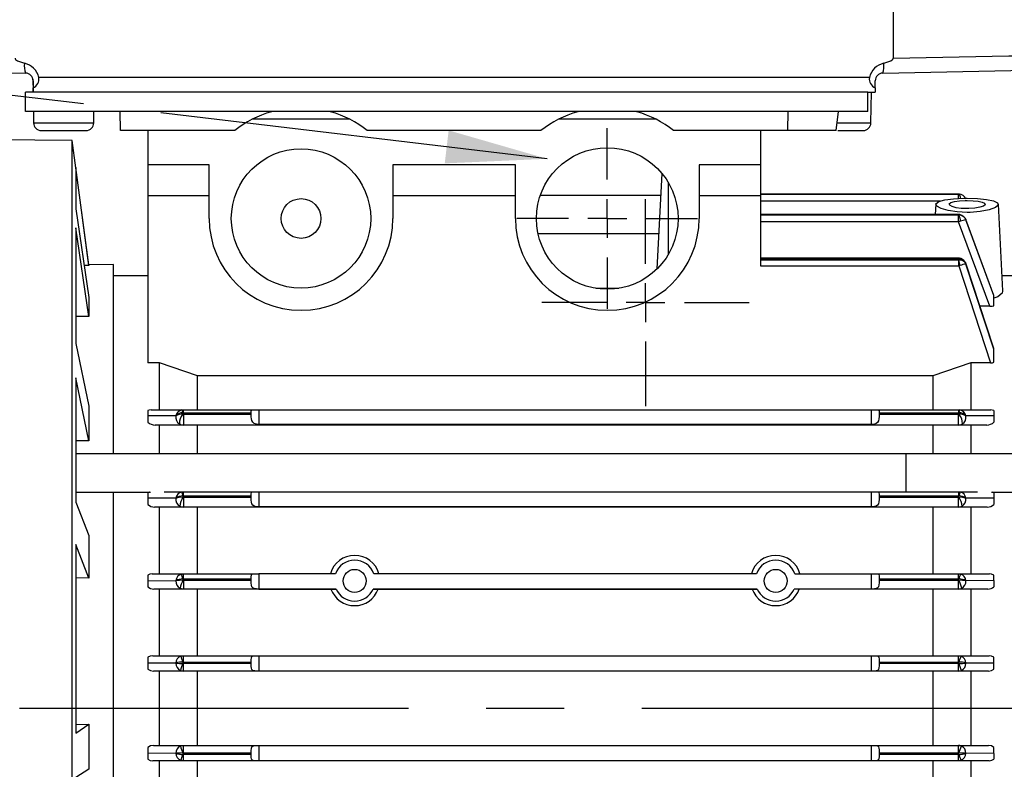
# Model space of a CAD drawing. Header units: inches. Extents: x 0 to 44, y 0 to 34.
# Tile 5 of 19: x 11.4 to 16.4, y 9.9 to 13.7. Entities that reach past the tile are written whole.
import ezdxf

# ---------------------------------------------------------------- set-up
doc = ezdxf.new("R2010")
doc.units = ezdxf.units.IN
doc.header["$LTSCALE"] = 4
doc.header["$MEASUREMENT"] = 0
doc.linetypes.add('CENTERX2', pattern=[0.8, 0.5, -0.1, 0.1, -0.1])
doc.layers.add('CENTER', color=40, linetype='CENTERX2')
doc.layers.add('DIMENSIONS', color=140, linetype='Continuous', lineweight=25)
doc.layers.add('TEXT', color=140, linetype='Continuous', lineweight=25)
doc.styles.add('SLDTEXTSTYLE0', font='TXT', dxfattribs={"width": 0.7})
doc.dimstyles.new('SLDDIMSTYLE0', dxfattribs={"dimtxt": 0.277778, "dimasz": 0.52, "dimexe": 0, "dimexo": 0.0625, "dimgap": 0.069444, "dimtad": 0, "dimtih": 1, "dimtoh": 1, "dimrnd": 1e-09, "dimdsep": 46, "dimtxsty": 'SLDTEXTSTYLE0', "dimsah": 1, "dimcen": 0.09, "dimadec": 0, "dimazin": 2, "dimtfac": 1, "dimtmove": 0, "dimatfit": 0, "dimfxl": 0, "dimfrac": 2, "dimtolj": 1, "dimtzin": 12, "dimarcsym": 0})
doc.dimstyles.new('SLDDIMSTYLE1', dxfattribs={"dimtxt": 0.277778, "dimasz": 0.52, "dimexe": 0, "dimexo": 0.0625, "dimgap": 0.069444, "dimtad": 0, "dimtih": 1, "dimtoh": 1, "dimrnd": 1e-09, "dimzin": 12, "dimdsep": 46, "dimtxsty": 'SLDTEXTSTYLE0', "dimsah": 1, "dimcen": 0.09, "dimadec": 0, "dimazin": 3, "dimtfac": 1, "dimtofl": 0, "dimtmove": 0, "dimatfit": 3, "dimfxl": 0, "dimfrac": 2, "dimtolj": 1, "dimtzin": 12, "dimarcsym": 0})
doc.dimstyles.new('SLDDIMSTYLE3', dxfattribs={"dimtxt": 0.18, "dimasz": 0.52, "dimexe": 0, "dimexo": 0.0625, "dimgap": 0, "dimtad": 0, "dimtih": 1, "dimtoh": 1, "dimdec": 0, "dimrnd": 1e-09, "dimzin": 0, "dimdsep": 46, "dimtxsty": 'Standard', "dimsah": 1, "dimcen": 0.09, "dimadec": 0, "dimazin": 0, "dimtfac": 0.52, "dimtdec": 0, "dimtofl": 0, "dimtmove": 0, "dimatfit": 3, "dimfxl": 0, "dimfrac": 2, "dimtolj": 1, "dimtzin": 0, "dimarcsym": 0})

# ---------------------------------------------------------------- blocks, each defined once
blk = doc.blocks.new('_D_2')
at = {"layer": 'DIMENSIONS'}
for p, q in [((10.1882, 15.0504), (10.1882, 17.496)), ((17.7472, 13.789), (17.7472, 17.496)), ((10.1882, 16.996), (13.0628, 16.996)), ((13.4393, 16.9954), (13.346, 16.9954)), ((13.346, 16.9954), (13.346, 16.5536)), ((14.4961, 16.9954), (14.5894, 16.9954)), ((14.5894, 16.9954), (14.5894, 16.5536)), ((17.7472, 16.996), (14.8726, 16.996)), ((13.346, 16.5536), (13.4393, 16.5536)), ((14.5894, 16.5536), (14.4961, 16.5536))]:
    blk.add_line(p, q, dxfattribs=at)
for points in [[(10.1882, 16.996), (10.7082, 16.916), (10.7082, 17.076)], [(17.7472, 16.996), (17.2272, 17.076), (17.2272, 16.916)]]:
    blk.add_solid(points, dxfattribs=at)
at = {"layer": 'DIMENSIONS', "char_height": 0.27778, "attachment_point": 1, "style": 'SLDTEXTSTYLE0'}
for s, insert in [('7.56', (13.5549, 17.4157)), ('192.0', (13.4393, 16.9117))]:
    blk.add_mtext(s, dxfattribs=dict(at, insert=insert))
blk = doc.blocks.new('_D_3')
at = {"layer": 'DIMENSIONS'}
for p, q in [((5.2994, 13.0885), (5.2994, 18.6248)), ((18.9283, 13.789), (18.9283, 18.6248)), ((5.2994, 18.1248), (11.209, 18.1248)), ((11.5855, 18.1242), (11.4922, 18.1242)), ((11.4922, 18.1242), (11.4922, 17.6825)), ((12.6422, 18.1242), (12.7355, 18.1242)), ((12.7355, 18.1242), (12.7355, 17.6825)), ((18.9283, 18.1248), (13.0187, 18.1248)), ((11.4922, 17.6825), (11.5855, 17.6825)), ((12.7355, 17.6825), (12.6422, 17.6825)), ((18.9283, 10.6803), (18.9283, 13.549)), ((5.2994, 8.5858), (5.2994, 12.8485))]:
    blk.add_line(p, q, dxfattribs=at)
for points in [[(5.2994, 18.1248), (5.8194, 18.0448), (5.8194, 18.2048)], [(18.9283, 18.1248), (18.4083, 18.2048), (18.4083, 18.0448)]]:
    blk.add_solid(points, dxfattribs=at)
at = {"layer": 'DIMENSIONS', "char_height": 0.27778, "attachment_point": 1, "style": 'SLDTEXTSTYLE0'}
for s, insert in [('13.63', (11.5855, 18.5445)), ('346.2', (11.5855, 18.0406))]:
    blk.add_mtext(s, dxfattribs=dict(at, insert=insert))
blk = doc.blocks.new('_D_5')
at = {"layer": 'DIMENSIONS'}
for p, q in [((17.7472, 13.1543), (17.7472, 5.2681)), ((17.3929, 6.9929), (17.3929, 6.8746)), ((17.3929, 6.6346), (17.3929, 5.2681)), ((17.3929, 5.7681), (16.3929, 5.7681)), ((17.7472, 5.7681), (18.6073, 5.7681)), ((18.9838, 5.7676), (18.8905, 5.7676)), ((18.8905, 5.7676), (18.8905, 5.3258)), ((19.5783, 5.7676), (19.6716, 5.7676)), ((19.6716, 5.7676), (19.6716, 5.3258)), ((18.8905, 5.3258), (18.9838, 5.3258)), ((19.6716, 5.3258), (19.5783, 5.3258))]:
    blk.add_line(p, q, dxfattribs=at)
for points in [[(17.3929, 5.7681), (16.8729, 5.8481), (16.8729, 5.6881)], [(17.7472, 5.7681), (18.2672, 5.6881), (18.2672, 5.8481)]]:
    blk.add_solid(points, dxfattribs=at)
at = {"layer": 'DIMENSIONS', "char_height": 0.27778, "attachment_point": 1, "style": 'SLDTEXTSTYLE0'}
for s, insert in [('0.35', (18.8682, 6.1878)), ('9.0', (18.9838, 5.6839))]:
    blk.add_mtext(s, dxfattribs=dict(at, insert=insert))
blk = doc.blocks.new('SW_CENTERMARKSYMBOL_0')
at = {"layer": 'CENTER', "color": 0}
for p, q in [((0, 0.2), (0, 0.5331)), ((0, 0), (0, 0.1)), ((-0.2, 0), (-0.5331, 0)), ((0, 0), (-0.1, 0)), ((0, 0), (0, -0.1)), ((0, 0), (0.1, 0)), ((0.2, 0), (0.5331, 0)), ((0, -0.2), (0, -0.5331))]:
    blk.add_line(p, q, dxfattribs=at)
blk = doc.blocks.new('SW_CENTERMARKSYMBOL_1')
at = {"layer": 'CENTER', "color": 0}
for p, q in [((0, 0.2), (0, 0.4642)), ((0, 0), (0, 0.1)), ((-0.2, 0), (-0.4642, 0)), ((0, 0), (-0.1, 0)), ((0, 0), (0, -0.1)), ((0, 0), (0.1, 0)), ((0.2, 0), (0.4642, 0)), ((0, -0.2), (0, -0.4642))]:
    blk.add_line(p, q, dxfattribs=at)

msp = doc.modelspace()

# ---------------------------------------------------------------- linework, layer by layer
for p, q in [((15.8725, 14.4763), (15.8711, 13.5494)), ((10.6402, 13.4874), (11.4094, 13.4724)), ((15.8173, 13.4724), (16.5865, 13.4874)), ((11.4468, 13.4428), (11.448, 13.374)), ((11.448, 13.433), (11.448, 13.3962)), ((15.7486, 13.4501), (11.4781, 13.4501)), ((15.7787, 13.3962), (15.7787, 13.433)), ((11.4094, 13.274), (11.4094, 13.374)), ((15.7401, 13.374), (11.4094, 13.374)), ((11.448, 13.374), (11.448, 13.3962)), ((15.7401, 13.374), (15.7787, 13.374)), ((15.7401, 13.274), (15.7401, 13.374)), ((15.7563, 13.2158), (15.759, 13.374)), ((15.7787, 13.3962), (15.7787, 13.374)), ((15.7401, 13.274), (11.4094, 13.274)), ((11.4498, 13.274), (11.4508, 13.2158)), ((11.7602, 13.2158), (11.7612, 13.274)), ((11.8981, 13.1771), (11.8964, 13.274)), ((15.3287, 13.1771), (15.3304, 13.274)), ((15.5777, 13.1771), (15.5902, 13.274)), ((11.4508, 13.2158), (11.7602, 13.2158)), ((13.0742, 13.2362), (12.5777, 13.2362)), ((14.649, 13.2362), (14.1525, 13.2362)), ((15.5824, 13.2158), (15.7563, 13.2158)), ((11.4901, 13.1771), (11.6055, 13.1771)), ((11.6055, 13.1771), (11.7209, 13.1771)), ((12.485, 13.1771), (11.8981, 13.1771)), ((12.0386, 13.1771), (12.0386, 13)), ((14.0598, 13.1771), (13.167, 13.1771)), ((15.3287, 13.1771), (14.7418, 13.1771)), ((15.1882, 13.1771), (15.1882, 13)), ((15.5777, 13.1771), (15.3287, 13.1771)), ((15.587, 13.1771), (15.7169, 13.1771)), ((11.6499, 13.1253), (10.2177, 13.1378)), ((11.6499, 7.4621), (11.6499, 13.1253)), ((11.7346, 12.483), (11.6678, 12.9863)), ((11.6678, 12.9863), (11.6678, 12.7744)), ((12.0386, 13), (12.0386, 12.8425)), ((12.3535, 13), (12.0386, 13)), ((12.3535, 12.7244), (12.3535, 13)), ((13.9283, 13), (13.2984, 13)), ((13.2984, 13), (13.2984, 12.7244)), ((13.9283, 12.7244), (13.9283, 13)), ((15.1882, 13), (14.8732, 13)), ((14.8732, 13), (14.8732, 12.7244)), ((15.1882, 13), (15.1882, 12.8425)), ((14.6566, 12.4652), (14.6823, 12.9554)), ((14.7157, 12.5416), (14.7157, 12.9072)), ((12.0386, 12.8425), (12.3535, 12.8425)), ((12.0386, 12.8425), (12.0386, 11.9813)), ((13.2984, 12.8425), (13.9283, 12.8425)), ((14.6764, 12.8425), (14.0563, 12.8425)), ((14.8732, 12.8425), (15.1882, 12.8425)), ((16.2069, 12.8496), (15.1882, 12.8496)), ((15.1882, 12.8495), (16.2069, 12.8495)), ((16.2072, 12.8487), (15.1882, 12.8487)), ((15.1882, 12.8425), (15.1882, 12.48)), ((16.1124, 12.8134), (15.1882, 12.8134)), ((16.2069, 12.8495), (16.2069, 12.8496)), ((16.2086, 12.8494), (16.2069, 12.8495)), ((16.2072, 12.8487), (16.2086, 12.8487)), ((16.2072, 12.8268), (16.2072, 12.8487)), ((16.2086, 12.8487), (16.2086, 12.8494)), ((16.2115, 12.8493), (16.2094, 12.8493)), ((11.6678, 12.7744), (11.7346, 12.3186)), ((16.0903, 12.7975), (16.0875, 12.7448)), ((16.4354, 12.3514), (16.412, 12.7974)), ((16.2066, 12.7448), (15.1882, 12.7448)), ((15.1882, 12.7432), (16.2066, 12.7432)), ((16.2075, 12.7408), (15.1882, 12.7408)), ((16.2066, 12.7432), (16.2066, 12.7448)), ((16.2075, 12.7069), (16.2075, 12.7408)), ((16.2075, 12.7408), (16.2086, 12.7408)), ((16.2172, 12.7102), (16.2075, 12.7069)), ((16.2086, 12.7408), (16.2086, 12.7431)), ((16.2445, 12.7194), (16.2426, 12.7246)), ((16.3889, 12.3283), (16.2448, 12.7185)), ((16.389, 12.3282), (16.2452, 12.7177)), ((11.7346, 12.2204), (11.6678, 12.677)), ((11.6678, 12.677), (11.6678, 12.0809)), ((16.2075, 12.7069), (15.1882, 12.7069)), ((16.3676, 12.2729), (16.2075, 12.7069)), ((14.6661, 12.6459), (14.0452, 12.6459)), ((16.2063, 12.5199), (15.1882, 12.5199)), ((15.1882, 12.5153), (16.2063, 12.5153)), ((16.2078, 12.5107), (15.1882, 12.5107)), ((16.2063, 12.5153), (16.2063, 12.5199)), ((16.2078, 12.5107), (16.2086, 12.5108)), ((16.2078, 12.48), (16.2078, 12.5107)), ((16.2086, 12.5108), (16.2086, 12.5149)), ((11.7346, 12.483), (11.7105, 12.4826)), ((11.8614, 12.4881), (11.7346, 12.4859)), ((11.7346, 12.4859), (11.7346, 12.483)), ((11.8614, 11.5137), (11.8614, 12.4881)), ((15.1882, 12.48), (16.2078, 12.48)), ((16.2149, 12.4822), (16.2078, 12.48)), ((16.2078, 12.48), (16.3712, 11.9813)), ((16.3887, 12.0549), (16.2424, 12.4998)), ((16.2452, 12.4916), (16.2452, 12.4901)), ((16.389, 12.0527), (16.2452, 12.4901)), ((12.0386, 12.4291), (11.8614, 12.4291)), ((16.5071, 12.4291), (16.4313, 12.4291)), ((14.4596, 12.365), (14.3419, 12.365)), ((11.7346, 12.3186), (11.7346, 12.2204)), ((16.389, 12.3282), (16.389, 12.3291)), ((16.389, 12.2752), (16.389, 12.3282)), ((16.3676, 12.2729), (16.3171, 12.2729)), ((11.7346, 12.2204), (11.6678, 12.2198)), ((11.6678, 12.0809), (11.7346, 11.7581)), ((16.389, 11.9845), (16.389, 12.0527)), ((12.0976, 11.9813), (12.0386, 11.9813)), ((12.0976, 11.7397), (12.0976, 11.9813)), ((12.2945, 11.9147), (12.0976, 11.9813)), ((16.2709, 11.9813), (16.074, 11.9147)), ((16.2709, 11.9813), (16.2709, 11.7397)), ((16.3712, 11.9813), (16.2709, 11.9813)), ((11.7346, 11.5801), (11.6678, 11.9044)), ((11.6678, 11.9044), (11.6678, 11.2643)), ((12.2945, 11.7397), (12.2945, 11.9147)), ((16.074, 11.9147), (12.2945, 11.9147)), ((16.074, 11.9147), (16.074, 11.7397)), ((11.7346, 11.7581), (11.7346, 11.5801)), ((12.0386, 11.736), (12.0386, 11.7099)), ((12.0386, 11.7099), (12.0386, 11.677)), ((12.1823, 11.7085), (12.0386, 11.7099)), ((12.055, 11.7397), (12.2196, 11.7397)), ((12.2135, 11.7392), (12.2196, 11.7397)), ((12.2196, 11.7246), (12.219, 11.7245)), ((12.219, 11.7245), (12.219, 11.7172)), ((12.2196, 11.7397), (12.2196, 11.7246)), ((12.2196, 11.7397), (12.573, 11.7397)), ((12.2196, 11.7246), (12.5701, 11.7246)), ((12.2214, 11.7166), (12.2214, 11.661)), ((12.5701, 11.7166), (12.2214, 11.7166)), ((12.5701, 11.7166), (12.5701, 11.7246)), ((12.573, 11.7397), (12.6094, 11.7397)), ((12.6094, 11.7397), (12.6094, 11.6651)), ((12.6094, 11.7397), (15.759, 11.7397)), ((15.759, 11.7397), (15.7954, 11.7397)), ((15.759, 11.6651), (15.759, 11.7397)), ((15.7954, 11.7397), (16.2079, 11.7397)), ((15.7984, 11.7246), (15.7984, 11.7166)), ((15.7984, 11.7246), (16.2079, 11.7246)), ((16.2062, 11.7166), (15.7984, 11.7166)), ((16.2062, 11.661), (16.2062, 11.7166)), ((16.2079, 11.7246), (16.2079, 11.7397)), ((16.2079, 11.7397), (16.214, 11.7392)), ((16.2079, 11.7397), (16.3726, 11.7397)), ((16.2086, 11.7245), (16.2079, 11.7246)), ((16.2086, 11.7172), (16.2086, 11.7245)), ((16.389, 11.7099), (16.2452, 11.7085)), ((16.389, 11.736), (16.389, 11.7099)), ((16.389, 11.7099), (16.389, 11.677)), ((12.2214, 11.661), (12.0756, 11.661)), ((12.0976, 11.5137), (12.0976, 11.661)), ((16.2062, 11.661), (12.2214, 11.661)), ((12.2945, 11.5137), (12.2945, 11.661)), ((15.759, 11.6651), (12.6094, 11.6651)), ((16.074, 11.661), (16.074, 11.5137)), ((16.3519, 11.661), (16.2062, 11.661)), ((16.2709, 11.661), (16.2709, 11.5137)), ((11.7346, 11.5801), (11.6678, 11.5802)), ((15.9362, 11.5137), (11.6678, 11.5137)), ((16.5464, 11.5137), (15.9362, 11.5137)), ((15.9362, 11.5137), (15.9362, 11.3181)), ((11.6678, 11.3169), (12.0516, 11.3169)), ((11.8614, 7.9212), (11.8614, 11.3169)), ((12.0386, 11.3131), (12.0386, 11.2855)), ((12.1228, 11.3181), (12.2199, 11.3181)), ((12.2116, 11.3171), (12.2199, 11.3181)), ((12.2199, 11.2972), (12.219, 11.2971)), ((12.219, 11.2971), (12.219, 11.2898)), ((12.2199, 11.3181), (12.2199, 11.2972)), ((12.2199, 11.3181), (12.5759, 11.3181)), ((12.2199, 11.2972), (12.5701, 11.2972)), ((12.5701, 11.2892), (12.5701, 11.2972)), ((12.5759, 11.3181), (12.6094, 11.3181)), ((12.6094, 11.3181), (12.6094, 11.2409)), ((12.6094, 11.3181), (15.759, 11.3181)), ((15.759, 11.3181), (15.7926, 11.3181)), ((15.759, 11.2409), (15.759, 11.3181)), ((15.7926, 11.3181), (16.2077, 11.3181)), ((15.7984, 11.2972), (15.7984, 11.2892)), ((15.7984, 11.2972), (16.2077, 11.2972)), ((16.2077, 11.2972), (16.2077, 11.3181)), ((16.2077, 11.3181), (16.2159, 11.3171)), ((16.2077, 11.3181), (16.3047, 11.3181)), ((16.2086, 11.2971), (16.2077, 11.2972)), ((16.2086, 11.2898), (16.2086, 11.2971)), ((16.3759, 11.3169), (16.5464, 11.3169)), ((16.389, 11.3131), (16.3791, 11.3169)), ((16.389, 11.3131), (16.389, 11.2855)), ((11.6678, 11.2643), (11.7346, 11.0931)), ((12.0386, 11.2855), (12.0386, 11.2531)), ((12.1823, 11.2846), (12.0386, 11.2855)), ((12.2211, 11.2892), (12.2211, 11.2393)), ((12.5701, 11.2892), (12.2211, 11.2892)), ((15.759, 11.2409), (12.6094, 11.2409)), ((16.2064, 11.2892), (15.7984, 11.2892)), ((16.2064, 11.2393), (16.2064, 11.2892)), ((16.389, 11.2855), (16.2452, 11.2846)), ((16.389, 11.2855), (16.389, 11.2531)), ((12.2211, 11.2393), (12.0727, 11.2393)), ((12.0976, 10.8964), (12.0976, 11.2393)), ((16.2064, 11.2393), (12.2211, 11.2393)), ((12.2945, 10.8964), (12.2945, 11.2393)), ((16.074, 11.2393), (16.074, 10.8964)), ((16.3548, 11.2393), (16.2064, 11.2393)), ((16.2709, 11.2393), (16.2709, 10.8964)), ((11.7346, 11.0931), (11.7346, 10.8747)), ((11.7346, 10.8747), (11.6678, 11.0478)), ((11.6678, 11.0478), (11.6678, 10.077)), ((12.0386, 10.89), (12.0386, 10.8612)), ((12.0608, 10.8964), (12.2201, 10.8964)), ((12.2098, 10.8949), (12.2201, 10.8964)), ((12.2201, 10.8964), (12.2201, 10.8699)), ((12.2201, 10.8964), (12.5802, 10.8964)), ((12.5802, 10.8964), (12.6094, 10.8964)), ((12.6094, 10.8964), (12.6094, 10.818)), ((13.0028, 10.8964), (12.6094, 10.8964)), ((15.1681, 10.8964), (13.2003, 10.8964)), ((15.3657, 10.8964), (15.759, 10.8964)), ((15.759, 10.8964), (15.7883, 10.8964)), ((15.759, 10.818), (15.759, 10.8964)), ((15.7883, 10.8964), (16.2074, 10.8964)), ((16.2074, 10.8699), (16.2074, 10.8964)), ((16.2074, 10.8964), (16.2178, 10.8949)), ((16.2074, 10.8964), (16.3667, 10.8964)), ((16.389, 10.8612), (16.389, 10.89)), ((11.7346, 10.8747), (11.6678, 10.8753)), ((12.0386, 10.8612), (12.0386, 10.8295)), ((12.0386, 10.8612), (12.1823, 10.8606)), ((12.2201, 10.8699), (12.219, 10.8697)), ((12.219, 10.8697), (12.219, 10.8623)), ((12.2201, 10.8699), (12.5701, 10.8699)), ((12.2209, 10.8619), (12.2209, 10.8177)), ((12.5701, 10.8619), (12.2209, 10.8619)), ((12.5701, 10.8619), (12.5701, 10.8699)), ((15.7984, 10.8699), (15.7984, 10.8619)), ((15.7984, 10.8699), (16.2074, 10.8699)), ((16.2066, 10.8619), (15.7984, 10.8619)), ((16.2066, 10.8177), (16.2066, 10.8619)), ((16.2086, 10.8697), (16.2074, 10.8699)), ((16.2086, 10.8623), (16.2086, 10.8697)), ((16.389, 10.8612), (16.2452, 10.8606)), ((16.389, 10.8612), (16.389, 10.8295)), ((12.2209, 10.8177), (12.0698, 10.8177)), ((12.0976, 10.4748), (12.0976, 10.8177)), ((13.0058, 10.8177), (12.2209, 10.8177)), ((12.2945, 10.4748), (12.2945, 10.8177)), ((12.6094, 10.818), (13.006, 10.818)), ((13.006, 10.818), (13.0058, 10.8177)), ((13.1972, 10.818), (15.1713, 10.818)), ((13.1973, 10.8177), (13.1972, 10.818)), ((15.1712, 10.8177), (13.1973, 10.8177)), ((15.1712, 10.8177), (15.1713, 10.818)), ((15.3626, 10.8177), (15.3625, 10.818)), ((15.759, 10.818), (15.3625, 10.818)), ((16.2066, 10.8177), (15.3626, 10.8177)), ((16.074, 10.8177), (16.074, 10.4748)), ((16.3577, 10.8177), (16.2066, 10.8177)), ((16.2709, 10.8177), (16.2709, 10.4748)), ((12.0386, 10.4667), (12.0386, 10.4369)), ((12.0386, 10.4369), (12.0386, 10.4059)), ((12.1823, 10.4367), (12.0386, 10.4369)), ((12.0637, 10.4748), (12.2204, 10.4748)), ((12.208, 10.4725), (12.2204, 10.4748)), ((12.2204, 10.4425), (12.219, 10.4423)), ((12.219, 10.4423), (12.219, 10.4348)), ((12.2206, 10.4345), (12.219, 10.4348)), ((12.2204, 10.4748), (12.2204, 10.4425)), ((12.2204, 10.4748), (12.5865, 10.4748)), ((12.2204, 10.4425), (12.5701, 10.4425)), ((12.2206, 10.4345), (12.2206, 10.396)), ((12.5701, 10.4345), (12.2206, 10.4345)), ((12.5701, 10.4345), (12.5701, 10.4425)), ((12.5865, 10.4748), (12.6094, 10.4748)), ((12.6094, 10.4748), (12.6094, 10.396)), ((12.6094, 10.4748), (15.759, 10.4748)), ((15.759, 10.4748), (15.7819, 10.4748)), ((15.759, 10.396), (15.759, 10.4748)), ((15.7819, 10.4748), (16.2072, 10.4748)), ((15.7984, 10.4425), (15.7984, 10.4345)), ((15.7984, 10.4425), (16.2072, 10.4425)), ((16.2069, 10.4345), (15.7984, 10.4345)), ((16.2086, 10.4348), (16.2069, 10.4345)), ((16.2069, 10.396), (16.2069, 10.4345)), ((16.2072, 10.4425), (16.2072, 10.4748)), ((16.2072, 10.4748), (16.2196, 10.4725)), ((16.2072, 10.4748), (16.3638, 10.4748)), ((16.2086, 10.4423), (16.2072, 10.4425)), ((16.2086, 10.4348), (16.2086, 10.4423)), ((16.389, 10.4369), (16.2452, 10.4367)), ((16.389, 10.4369), (16.389, 10.4667)), ((16.389, 10.4059), (16.389, 10.4369)), ((12.2206, 10.396), (12.0669, 10.396)), ((12.0976, 10.0133), (12.0976, 10.396)), ((12.6002, 10.396), (12.2206, 10.396)), ((12.2945, 10.0133), (12.2945, 10.396)), ((12.6094, 10.396), (12.6002, 10.396)), ((15.759, 10.396), (12.6094, 10.396)), ((15.7683, 10.396), (15.759, 10.396)), ((16.2069, 10.396), (15.7683, 10.396)), ((16.074, 10.396), (16.074, 10.0133)), ((16.3606, 10.396), (16.2069, 10.396)), ((16.2709, 10.396), (16.2709, 10.0133)), ((11.6678, 10.077), (11.7346, 10.1219)), ((11.6678, 10.121), (11.7346, 10.1219)), ((11.7346, 10.1219), (11.7346, 9.8904)), ((12.0386, 10.0034), (12.0386, 9.9725)), ((12.0669, 10.0133), (12.2206, 10.0133)), ((12.2206, 9.9748), (12.219, 9.9745)), ((12.219, 9.9745), (12.219, 9.9671)), ((12.2206, 10.0133), (12.2206, 9.9748)), ((12.2206, 10.0133), (12.6002, 10.0133)), ((12.2206, 9.9748), (12.5701, 9.9748)), ((12.5701, 9.9669), (12.5701, 9.9748)), ((12.6002, 10.0133), (12.6094, 10.0133)), ((12.6094, 10.0133), (12.6094, 9.9346)), ((12.6094, 10.0133), (15.759, 10.0133)), ((15.759, 10.0133), (15.7683, 10.0133)), ((15.759, 9.9346), (15.759, 10.0133)), ((15.7683, 10.0133), (16.2069, 10.0133)), ((15.7984, 9.9748), (15.7984, 9.9669)), ((15.7984, 9.9748), (16.2069, 9.9748)), ((16.2069, 9.9748), (16.2069, 10.0133)), ((16.2069, 10.0133), (16.3606, 10.0133)), ((16.2086, 9.9745), (16.2069, 9.9748)), ((16.2086, 9.9671), (16.2086, 9.9745)), ((16.389, 9.9725), (16.389, 10.0034)), ((12.1823, 9.9727), (12.0386, 9.9725)), ((12.0386, 9.9725), (12.0386, 9.9426)), ((12.2204, 9.9346), (12.0637, 9.9346)), ((12.0976, 9.5917), (12.0976, 9.9346)), ((12.2204, 9.9346), (12.208, 9.9369)), ((12.2204, 9.9669), (12.219, 9.9671)), ((12.5701, 9.9669), (12.2204, 9.9669)), ((12.2204, 9.9669), (12.2204, 9.9346)), ((12.5865, 9.9346), (12.2204, 9.9346)), ((12.2945, 9.5917), (12.2945, 9.9346)), ((12.6094, 9.9346), (12.5865, 9.9346)), ((15.759, 9.9346), (12.6094, 9.9346)), ((15.7819, 9.9346), (15.759, 9.9346)), ((16.2072, 9.9346), (15.7819, 9.9346)), ((16.2072, 9.9669), (15.7984, 9.9669)), ((16.074, 9.9346), (16.074, 9.6083)), ((16.2086, 9.9671), (16.2072, 9.9669)), ((16.2072, 9.9346), (16.2072, 9.9669)), ((16.2196, 9.9369), (16.2072, 9.9346)), ((16.3638, 9.9346), (16.2072, 9.9346)), ((16.389, 9.9725), (16.2452, 9.9727)), ((16.2709, 9.9346), (16.2709, 9.7293)), ((16.389, 9.9725), (16.389, 9.9426)), ((11.7346, 9.8904), (11.6678, 9.8475))]:
    msp.add_line(p, q)
at = {"flags": 128}
for points in [[(11.3557, 13.5494), (11.3558, 13.5478), (11.3564, 13.5461), (11.3587, 13.5428), (11.3677, 13.5361), (11.4038, 13.5228)], [(15.8229, 13.5228), (15.859, 13.5361), (15.8681, 13.5428), (15.8703, 13.5461), (15.8709, 13.5478), (15.8711, 13.5494)], [(15.8711, 13.5494), (16.4658, 13.561), (16.5123, 13.562), (16.5588, 13.5629), (16.6117, 13.5638), (16.6747, 13.5646), (16.7203, 13.5653), (16.7596, 13.5658), (16.7908, 13.5662), (16.8129, 13.5665), (16.8247, 13.5667), (16.8267, 13.5667), (16.8267, 13.5667), (16.8267, 13.5667)], [(11.7346, 12.4859), (11.6868, 12.8439), (11.6499, 13.1253)], [(16.2512, 12.8282), (16.3038, 12.8268), (16.3504, 12.8224), (16.3863, 12.8153), (16.4074, 12.8054), (16.4113, 12.7935), (16.3967, 12.7806), (16.3645, 12.7686), (16.3188, 12.7597), (16.2665, 12.7556), (16.2512, 12.7554), (16.1995, 12.7579), (16.1537, 12.7648), (16.1178, 12.7751), (16.0955, 12.7875), (16.0909, 12.8003), (16.1055, 12.8116), (16.1373, 12.8201), (16.1818, 12.8256), (16.2336, 12.8281), (16.2512, 12.8282)], [(16.2512, 12.8166), (16.2814, 12.8156), (16.3082, 12.8128), (16.3288, 12.8083), (16.341, 12.8024), (16.3432, 12.7954), (16.3348, 12.7883), (16.3163, 12.7818), (16.2902, 12.7772), (16.2602, 12.7751), (16.2512, 12.775), (16.2213, 12.7763), (16.1947, 12.7799), (16.1741, 12.7855), (16.1615, 12.7923), (16.1591, 12.7994), (16.1675, 12.8061), (16.1859, 12.8114), (16.2116, 12.8149), (16.2414, 12.8165), (16.2512, 12.8166)], [(16.2115, 12.8493), (16.211, 12.8494), (16.2086, 12.8494)], [(16.2125, 12.7444), (16.2104, 12.7447), (16.2066, 12.7448)], [(16.2086, 12.7431), (16.2076, 12.7432), (16.2066, 12.7432)], [(16.2138, 12.7443), (16.2116, 12.7443), (16.2086, 12.7431)], [(16.2167, 12.743), (16.2145, 12.7441), (16.2138, 12.7443)], [(16.2287, 12.737), (16.2252, 12.7394), (16.2167, 12.743)], [(16.2446, 12.7189), (16.2446, 12.7189), (16.2452, 12.7177)], [(16.2183, 12.5182), (16.2127, 12.5194), (16.2063, 12.5199)], [(16.2063, 12.5153), (16.2074, 12.5152), (16.2086, 12.5149)], [(16.433, 12.3512), (16.4317, 12.3403), (16.4083, 12.322), (16.389, 12.3147)], [(16.3676, 12.2729), (16.38, 12.2736), (16.389, 12.2752)], [(16.3712, 11.9813), (16.3816, 11.9823), (16.389, 11.9845)], [(12.055, 11.7397), (12.0456, 11.7386), (12.0386, 11.736)], [(12.2214, 11.7166), (12.2202, 11.7167), (12.219, 11.7172)], [(12.5701, 11.7246), (12.5701, 11.733), (12.5708, 11.7382), (12.573, 11.7397)], [(12.6094, 11.6651), (12.5964, 11.6662), (12.5849, 11.67), (12.5777, 11.6758), (12.573, 11.6843), (12.5709, 11.6935), (12.5702, 11.7035), (12.5701, 11.714), (12.5701, 11.7166)], [(15.7984, 11.7166), (15.7984, 11.7059), (15.7977, 11.6941), (15.7951, 11.6832), (15.7905, 11.6754), (15.7838, 11.6702), (15.7747, 11.6668), (15.7626, 11.6652), (15.759, 11.6651)], [(15.7954, 11.7397), (15.7977, 11.7382), (15.7983, 11.7336), (15.7984, 11.7258), (15.7984, 11.7246)], [(16.2086, 11.7172), (16.2074, 11.7167), (16.2062, 11.7166)], [(16.389, 11.736), (16.3804, 11.739), (16.3726, 11.7397)], [(12.2005, 11.6674), (12.2102, 11.6627), (12.2214, 11.661)], [(16.2062, 11.661), (16.2174, 11.6627), (16.2271, 11.6674)], [(12.0494, 11.3169), (12.0465, 11.3165), (12.0386, 11.3131)], [(12.5701, 11.2972), (12.5701, 11.307), (12.5708, 11.3141), (12.5733, 11.3176), (12.5759, 11.3181)], [(15.7926, 11.3181), (15.7963, 11.3168), (15.7979, 11.313), (15.7984, 11.3063), (15.7984, 11.2972)], [(12.2024, 11.2445), (12.2113, 11.2407), (12.2211, 11.2393)], [(12.2211, 11.2892), (12.22, 11.2894), (12.219, 11.2898)], [(12.6094, 11.2409), (12.5964, 11.2417), (12.5849, 11.2445), (12.5777, 11.2492), (12.573, 11.2567), (12.5709, 11.2654), (12.5702, 11.2754), (12.5701, 11.2864), (12.5701, 11.2892)], [(15.7984, 11.2892), (15.7984, 11.2778), (15.7977, 11.266), (15.7951, 11.2558), (15.7905, 11.2488), (15.7838, 11.2446), (15.7747, 11.242), (15.7626, 11.241), (15.759, 11.2409)], [(16.2086, 11.2898), (16.2075, 11.2894), (16.2064, 11.2892)], [(16.2064, 11.2393), (16.2162, 11.2407), (16.2252, 11.2445)], [(12.0608, 10.8964), (12.0478, 10.8944), (12.0386, 10.89)], [(12.5701, 10.8699), (12.5701, 10.8806), (12.5708, 10.8892), (12.5733, 10.8945), (12.578, 10.8963), (12.5802, 10.8964)], [(15.7883, 10.8964), (15.7937, 10.8954), (15.7968, 10.8921), (15.7981, 10.8863), (15.7984, 10.8778), (15.7984, 10.8699)], [(16.389, 10.89), (16.3773, 10.8951), (16.3667, 10.8964)], [(12.2209, 10.8619), (12.2199, 10.862), (12.219, 10.8623)], [(12.6094, 10.818), (12.5964, 10.8183), (12.5849, 10.8201), (12.5777, 10.8238), (12.573, 10.8301), (12.5709, 10.8381), (12.5702, 10.8477), (12.5701, 10.8589), (12.5701, 10.8619)], [(15.7984, 10.8619), (15.7984, 10.8501), (15.7977, 10.8387), (15.7951, 10.8293), (15.7905, 10.8235), (15.7838, 10.8202), (15.7747, 10.8186), (15.7626, 10.818), (15.759, 10.818)], [(16.2066, 10.8619), (16.2076, 10.862), (16.2086, 10.8623)], [(12.0386, 10.8295), (12.0522, 10.8211), (12.0698, 10.8177)], [(12.2209, 10.8177), (12.2123, 10.8187), (12.2042, 10.8218)], [(16.2066, 10.8177), (16.2153, 10.8187), (16.2233, 10.8218)], [(12.0637, 10.4748), (12.0495, 10.4724), (12.0386, 10.4667)], [(12.5701, 10.4425), (12.5701, 10.4539), (12.5708, 10.4637), (12.5733, 10.4705), (12.578, 10.4737), (12.5846, 10.4747), (12.5865, 10.4748)], [(12.6002, 10.396), (12.5884, 10.3964), (12.5789, 10.3986), (12.5734, 10.4036), (12.5711, 10.4104), (12.5702, 10.4191), (12.5701, 10.43), (12.5701, 10.4345)], [(15.7984, 10.4345), (15.7984, 10.4227), (15.7977, 10.4119), (15.7951, 10.4037), (15.7905, 10.3991), (15.7838, 10.3969), (15.7747, 10.3961), (15.7683, 10.396)], [(15.7819, 10.4748), (15.7896, 10.474), (15.7948, 10.4709), (15.7973, 10.4656), (15.7982, 10.458), (15.7984, 10.4478), (15.7984, 10.4425)], [(16.389, 10.4667), (16.3764, 10.4729), (16.3638, 10.4748)], [(12.0386, 10.4059), (12.0518, 10.3986), (12.0669, 10.396)], [(12.206, 10.3992), (12.2132, 10.3968), (12.2206, 10.396)], [(16.2069, 10.396), (16.2144, 10.3968), (16.2215, 10.3992)], [(16.3606, 10.396), (16.3757, 10.3986), (16.389, 10.4059)], [(12.0669, 10.0133), (12.0519, 10.0108), (12.0386, 10.0034)], [(12.206, 10.0102), (12.2134, 10.0126), (12.2206, 10.0133)], [(12.5701, 9.9748), (12.5701, 9.9866), (12.5708, 9.9974), (12.5733, 10.0057), (12.578, 10.0103), (12.5846, 10.0125), (12.5938, 10.0133), (12.6002, 10.0133)], [(15.7683, 10.0133), (15.7801, 10.013), (15.7896, 10.0108), (15.7951, 10.0058), (15.7974, 9.999), (15.7983, 9.9903), (15.7984, 9.9794), (15.7984, 9.9748)], [(16.2215, 10.0102), (16.2144, 10.0126), (16.2069, 10.0133)], [(16.389, 10.0034), (16.3758, 10.0107), (16.3606, 10.0133)], [(12.0386, 9.9426), (12.0511, 9.9364), (12.0637, 9.9346)], [(12.5865, 9.9346), (12.5789, 9.9354), (12.5737, 9.9384), (12.5712, 9.9438), (12.5702, 9.9514), (12.5701, 9.9615), (12.5701, 9.9669)], [(15.7984, 9.9669), (15.7984, 9.9554), (15.7977, 9.9456), (15.7951, 9.9389), (15.7905, 9.9356), (15.7838, 9.9346), (15.7819, 9.9346)], [(16.3638, 9.9346), (16.378, 9.937), (16.389, 9.9426)]]:
    msp.add_lwpolyline(points, dxfattribs=at)
for centre, radius in [((12.826, 12.7244), 0.3583), ((14.4008, 12.7244), 0.3642), ((12.826, 12.7244), 0.1023), ((13.1016, 10.8597), 0.0591), ((15.2669, 10.8597), 0.0591)]:
    msp.add_circle(centre, radius)
for centre, radius, start, end in [((11.5268, 13.511), 0.1235, 174.5015, 198.2022), ((11.3815, 13.4257), 0.0997, 14.1781, 77.0544), ((15.8453, 13.4257), 0.0997, 102.9417, 165.8258), ((15.7, 13.511), 0.1235, 341.7978, 5.4985), ((11.4086, 13.433), 0.0394, 0, 88.8796), ((15.8181, 13.433), 0.0394, 91.1204, 180), ((11.4273, 13.4432), 0.0513, 293.8455, 7.7094), ((15.7995, 13.4432), 0.0513, 172.2924, 246.1526), ((12.826, 12.744), 0.5512, 105.9685, 128.2137), ((12.826, 12.744), 0.5512, 51.7863, 74.0315), ((14.4008, 12.744), 0.5512, 105.9685, 128.2137), ((14.4008, 12.744), 0.5512, 51.7863, 74.0315), ((11.4901, 13.2165), 0.0394, 181, 270), ((11.7209, 13.2165), 0.0394, 270, 359), ((15.7169, 13.2165), 0.0394, 270, 359), ((16.2083, 12.8099), 0.0396, 21.0588, 89.6513), ((16.2089, 12.8095), 0.0392, 21.8593, 90.4308), ((16.191, 12.8278), 0.0274, 359.4908, 49.935), ((12.826, 12.7244), 0.4724, 180, 0), ((14.4008, 12.7244), 0.4724, 180, 0), ((16.2079, 12.703), 0.0401, 21.4732, 89.1212), ((16.1529, 12.7086), 0.0643, 1.4601, 30.0805), ((16.2096, 12.7018), 0.039, 24.0825, 91.5171), ((16.2605, 12.6043), 0.1144, 97.6852, 112.2612), ((16.3948, 12.8285), 0.1857, 214.9686, 216.2792), ((16.2165, 12.5072), 0.0111, 80.5913, 136.0455), ((16.2076, 12.474), 0.0409, 23.1189, 88.6927), ((16.1027, 12.4722), 0.1127, 5.0558, 19.9934), ((16.2106, 12.4714), 0.0394, 28.3324, 92.8983), ((16.2057, 12.4782), 0.0419, 18.5748, 72.4592), ((16.2779, 12.3034), 0.1896, 99.9297, 109.4167), ((12.2244, 11.7026), 0.0426, 171.9966, 235.7356), ((12.2208, 11.7006), 0.0393, 100.6331, 168.3762), ((12.2171, 11.6788), 0.0457, 87.5886, 139.4903), ((12.2118, 11.666), 0.0517, 81.9874, 124.7119), ((12.2661, 11.6714), 0.0657, 135.7737, 183.4734), ((12.1864, 11.7208), 0.0328, 6.5438, 34.242), ((16.2411, 11.7208), 0.0328, 145.758, 173.4562), ((16.2105, 11.6788), 0.0457, 40.5097, 92.4114), ((16.2158, 11.666), 0.0517, 55.2884, 98.0123), ((16.1615, 11.6714), 0.0657, 356.5266, 44.2263), ((16.2068, 11.7006), 0.0393, 11.6238, 79.3669), ((16.2031, 11.7026), 0.0426, 304.2644, 8.0034), ((12.0769, 11.7149), 0.0539, 224.7, 268.6266), ((16.3504, 11.7155), 0.0545, 271.6169, 315.0565), ((12.2216, 11.2787), 0.0397, 104.4986, 171.4406), ((12.2163, 11.245), 0.0521, 87.0512, 130.6945), ((12.1607, 11.287), 0.0591, 9.808, 30.5718), ((16.2668, 11.287), 0.0591, 149.4282, 170.192), ((16.2112, 11.245), 0.0521, 49.3055, 92.9489), ((16.206, 11.2787), 0.0397, 8.5594, 75.5014), ((12.0733, 11.2898), 0.0504, 226.5606, 269.3985), ((12.2245, 11.2807), 0.0424, 174.7594, 238.5089), ((12.2105, 11.2174), 0.0728, 83.3126, 112.7815), ((12.2944, 11.2364), 0.0924, 144.7111, 174.9314), ((16.217, 11.2174), 0.0728, 67.2188, 96.6871), ((16.1332, 11.2364), 0.0924, 5.0686, 35.2889), ((16.203, 11.2807), 0.0424, 301.4911, 5.2406), ((16.3539, 11.2907), 0.0514, 271.0324, 313.0086), ((13.1016, 10.8622), 0.1291, 15.381, 164.619), ((15.2669, 10.8622), 0.1291, 15.381, 164.619), ((13.1016, 10.8613), 0.1048, 19.5713, 160.4287), ((15.2669, 10.8613), 0.1048, 19.5713, 160.4287), ((12.2224, 10.8566), 0.0403, 108.2121, 174.3076), ((12.1064, 10.8429), 0.1157, 13.4067, 26.7059), ((16.3211, 10.8429), 0.1157, 153.2941, 166.5933), ((16.2052, 10.8566), 0.0403, 5.6924, 71.7879), ((12.2165, 10.8012), 0.0685, 87.908, 119.9167), ((12.2073, 10.7167), 0.1461, 85.4035, 99.8423), ((12.2243, 10.8587), 0.042, 177.4202, 241.4672), ((12.3511, 10.7911), 0.1501, 151.6945, 168.206), ((16.2111, 10.8012), 0.0685, 60.0832, 92.0921), ((16.2203, 10.7167), 0.1461, 80.1579, 94.5964), ((16.0764, 10.7911), 0.1501, 11.7939, 28.3056), ((16.2033, 10.8587), 0.042, 298.5328, 2.5798), ((13.1016, 10.8616), 0.1291, 199.8755, 340.1245), ((13.1016, 10.861), 0.1048, 204.2187, 335.7813), ((15.2669, 10.8616), 0.1291, 199.8755, 340.1245), ((15.2669, 10.861), 0.1048, 204.2187, 335.7813), ((16.3573, 10.866), 0.0483, 270.4393, 310.8993), ((12.2231, 10.4345), 0.0409, 111.7576, 177.0304), ((12.2182, 10.3251), 0.1172, 89.5986, 107.8226), ((12.2238, 10.4367), 0.0416, 180.0824, 244.5743), ((12.2749, 11.9395), 1.5057, 266.4726, 267.8702), ((12.5979, 10.2768), 0.4106, 157.3658, 162.6628), ((11.8705, 10.3326), 0.3653, 17.4634, 22.5126), ((16.557, 10.3326), 0.3653, 157.4874, 162.5366), ((16.2094, 10.3251), 0.1172, 72.1774, 90.4014), ((16.1526, 11.9396), 1.5058, 272.1299, 273.5273), ((15.8296, 10.2768), 0.4106, 17.3372, 22.6342), ((16.2044, 10.4345), 0.0409, 2.9696, 68.2424), ((16.2037, 10.4367), 0.0416, 295.4257, 359.9176), ((12.2238, 9.9727), 0.0416, 115.4257, 179.9176), ((12.2749, 8.4697), 1.5058, 92.1299, 93.5273), ((12.5979, 10.1325), 0.4106, 197.3372, 202.6342), ((15.8296, 10.1325), 0.4106, 337.3658, 342.6628), ((16.1526, 8.4699), 1.5057, 86.4726, 87.8702), ((16.2037, 9.9727), 0.0416, 0.0824, 64.5743), ((12.2182, 10.0843), 0.1172, 252.1773, 270.4016), ((12.2231, 9.9748), 0.0409, 182.9696, 248.2424), ((11.8705, 10.0767), 0.3653, 337.4874, 342.5366), ((16.2094, 10.0843), 0.1172, 269.5986, 287.8226), ((16.557, 10.0767), 0.3653, 197.4634, 202.5126), ((16.2044, 9.9748), 0.0409, 291.7576, 357.0304)]:
    msp.add_arc(centre, radius, start, end)
at = {"layer": 'CENTER'}
msp.add_line((4.9786, 10.2047), (19.2108, 10.2047), dxfattribs=at)

# ---------------------------------------------------------------- block references
for name, p in [('SW_CENTERMARKSYMBOL_1', (14.4008, 12.7244)), ('SW_CENTERMARKSYMBOL_0', (14.5976, 12.2913))]:
    msp.add_blockref(name, p, dxfattribs=at)

# ---------------------------------------------------------------- dimensions: what is measured, and where the dimension line sits
at = {"layer": 'DIMENSIONS'}
for base, p1, p2, dimstyle, picture, middle in [((5.2994, 18.1248), (18.9283, 10.4803), (5.2994, 8.3858), 'SLDDIMSTYLE1', '_D_3', (12.1139, 18.1248)), ((17.7472, 16.996), (10.1882, 14.8504), (17.7472, 13.3543), 'SLDDIMSTYLE1', '_D_2', (13.9677, 16.996)), ((17.7472, 5.7681), (17.3929, 7.1929), (17.7472, 13.3543), 'SLDDIMSTYLE0', '_D_5', (19.281, 5.7681))]:
    dim = msp.add_linear_dim(base=base, p1=p1, p2=p2, dimstyle=dimstyle, dxfattribs=at)
    dim.commit()
    dim.dimension.update_dxf_attribs({"geometry": picture, "text_midpoint": middle, "dimtype": 160})

# ---------------------------------------------------------------- leaders
at = {"layer": 'TEXT', "linetype": 'CENTERX2', "lineweight": 18}
msp.add_leader([(14.0915, 13.0315), (9.8172, 13.5387), (9.4318, 13.5387)], dimstyle='SLDDIMSTYLE3', dxfattribs=at)

doc.saveas('drawing.dxf')
